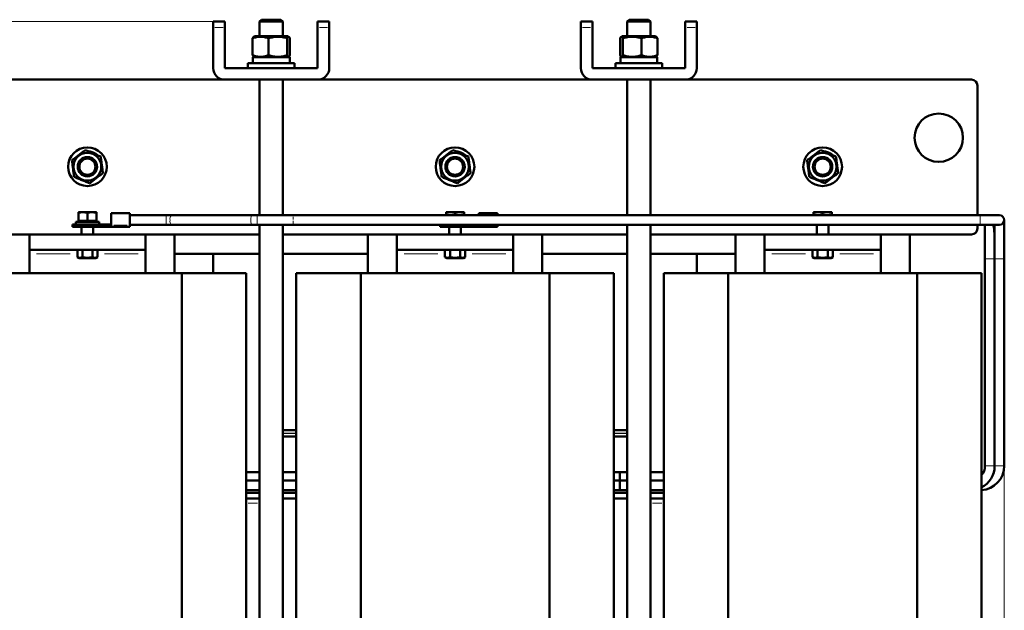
# Model space of a CAD drawing. Header units: millimetres. Extents: x 0 to 1188, y 0 to 1680.
# Tile 4 of 5: x 397 to 906, y 640 to 946. Entities that reach past the tile are written whole.
import ezdxf

# ---------------------------------------------------------------- set-up
doc = ezdxf.new("R2010")
doc.units = ezdxf.units.MM
doc.header["$LTSCALE"] = 4
doc.linetypes.add('SLD-Сплошная', pattern=[0])
doc.styles.add('SLDTEXTSTYLE0', font='TXT', dxfattribs={"width": 0.7})
doc.styles.add('SLDTEXTSTYLE1', font='TXT', dxfattribs={"width": 0.7, "bigfont": 'bigfont'})
doc.dimstyles.new('SLDDIMSTYLE0', dxfattribs={"dimtxt": 20, "dimasz": 20, "dimexe": 0, "dimexo": 0.0625, "dimgap": 5, "dimtad": 2, "dimdec": 1, "dimrnd": 1e-09, "dimzin": 12, "dimdsep": 46, "dimtxsty": 'SLDTEXTSTYLE0', "dimsah": 1, "dimcen": 0.09, "dimadec": 0, "dimazin": 3, "dimtfac": 1, "dimtdec": 3, "dimtofl": 0, "dimtmove": 0, "dimatfit": 3, "dimfxl": 0, "dimfrac": 2, "dimtolj": 1, "dimtzin": 12, "dimarcsym": 0})

# ---------------------------------------------------------------- blocks, each defined once
blk = doc.blocks.new('_D')
at = {"color": 7, "linetype": 'SLD-Сплошная', "lineweight": 0}
for p, q in [((351.64, 837.77), (351.64, 268.81)), ((905.53, 715.08), (905.53, 268.81)), ((351.64, 272.81), (905.53, 272.81))]:
    blk.add_line(p, q, dxfattribs=at)
at = {"color": 7, "linetype": 'SLD-Сплошная', "lineweight": 18}
for points in [[(351.64, 272.81), (371.64, 269.73), (371.64, 275.89)], [(905.53, 272.81), (885.53, 275.89), (885.53, 269.73)]]:
    blk.add_solid(points, dxfattribs=at)
at = {"color": 7, "linetype": 'SLD-Сплошная', "lineweight": 18, "insert": (620.76, 298.59), "char_height": 20, "attachment_point": 1, "style": 'SLDTEXTSTYLE1'}
blk.add_mtext('Ш', dxfattribs=at)
blk = doc.blocks.new('_D_1')
at = {"color": 7, "linetype": 'SLD-Сплошная', "lineweight": 0}
for p, q in [((496.6, 944.81), (273.55, 944.81)), ((277.55, 344.81), (277.55, 944.81)), ((496.6, 344.81), (273.55, 344.81))]:
    blk.add_line(p, q, dxfattribs=at)
at = {"color": 7, "linetype": 'SLD-Сплошная', "lineweight": 18}
for points in [[(277.55, 944.81), (274.47, 924.81), (280.63, 924.81)], [(277.55, 344.81), (280.63, 364.81), (274.47, 364.81)]]:
    blk.add_solid(points, dxfattribs=at)
at = {"color": 7, "linetype": 'SLD-Сплошная', "lineweight": 18, "insert": (251.77, 638.41), "char_height": 20, "attachment_point": 1, "rotation": 90, "style": 'SLDTEXTSTYLE1'}
blk.add_mtext('В', dxfattribs=at)

msp = doc.modelspace()

# ---------------------------------------------------------------- linework, layer by layer
at = {"color": 7, "linetype": 'SLD-Сплошная', "lineweight": 50}
for p, q in [((502.64, 944.81), (496.64, 944.81)), ((496.64, 944.81), (496.64, 941.81)), ((496.64, 920.81), (496.64, 941.81)), ((502.64, 944.81), (502.64, 941.81)), ((502.64, 941.81), (502.64, 920.81)), ((521.64, 945.81), (520.64, 944.81)), ((520.64, 944.81), (520.64, 937.21)), ((532.64, 944.81), (520.64, 944.81)), ((531.64, 945.81), (521.64, 945.81)), ((532.64, 944.81), (531.64, 945.81)), ((532.64, 937.21), (532.64, 944.81)), ((550.64, 944.81), (556.64, 944.81)), ((550.64, 941.81), (550.64, 944.81)), ((550.64, 920.81), (550.64, 941.81)), ((556.64, 944.81), (556.64, 941.81)), ((556.64, 941.81), (556.64, 920.81)), ((692.64, 944.81), (686.64, 944.81)), ((686.64, 941.81), (686.64, 944.81)), ((686.64, 920.81), (686.64, 941.81)), ((692.64, 944.81), (692.64, 941.81)), ((692.64, 941.81), (692.64, 920.81)), ((711.64, 945.81), (710.64, 944.81)), ((710.64, 944.81), (710.64, 937.21)), ((722.64, 944.81), (710.64, 944.81)), ((721.64, 945.81), (711.64, 945.81)), ((722.64, 944.81), (721.64, 945.81)), ((722.64, 937.21), (722.64, 944.81)), ((746.64, 944.81), (740.64, 944.81)), ((740.64, 941.81), (740.64, 944.81)), ((740.64, 920.81), (740.64, 941.81)), ((746.64, 944.81), (746.64, 941.81)), ((746.64, 941.81), (746.64, 920.81)), ((517.55, 936.94), (517.54, 936.93)), ((518.02, 937.21), (517.55, 936.94)), ((535.27, 937.21), (518.02, 937.21)), ((535.74, 936.94), (535.27, 937.21)), ((708.02, 937.21), (707.57, 936.95)), ((725.27, 937.21), (708.02, 937.21)), ((725.72, 936.95), (725.27, 937.21)), ((725.74, 936.94), (725.72, 936.95)), ((517.04, 927.43), (517.04, 936.19)), ((525.29, 927.43), (525.29, 936.19)), ((534.89, 927.43), (534.89, 936.19)), ((536.24, 927.43), (536.24, 936.19)), ((707.04, 936.19), (707.04, 927.43)), ((708.4, 936.19), (708.4, 927.43)), ((718, 936.19), (718, 927.43)), ((726.24, 927.43), (726.24, 936.19)), ((517.09, 926.41), (517.09, 923.31)), ((536.19, 926.41), (517.09, 926.41)), ((517.57, 926.67), (518.02, 926.41)), ((535.27, 926.41), (535.72, 926.67)), ((536.19, 923.31), (536.19, 926.41)), ((707.09, 926.41), (707.09, 923.31)), ((726.19, 926.41), (707.09, 926.41)), ((707.57, 926.67), (708.02, 926.41)), ((725.27, 926.41), (725.72, 926.67)), ((726.19, 923.31), (726.19, 926.41)), ((514.64, 923.31), (514.64, 920.81)), ((538.64, 923.31), (514.64, 923.31)), ((538.64, 920.81), (538.64, 923.31)), ((704.64, 923.31), (704.64, 920.81)), ((728.64, 923.31), (704.64, 923.31)), ((728.64, 920.81), (728.64, 923.31)), ((502.64, 920.81), (550.64, 920.81)), ((692.64, 920.81), (740.64, 920.81)), ((354.64, 914.81), (502.64, 914.81)), ((550.64, 914.81), (502.64, 914.81)), ((520.64, 914.81), (520.64, 844.71)), ((532.64, 844.71), (532.64, 914.81)), ((550.64, 914.81), (692.64, 914.81)), ((740.64, 914.81), (692.64, 914.81)), ((710.64, 914.81), (710.64, 844.71)), ((722.64, 844.71), (722.64, 914.81)), ((740.64, 914.81), (888.64, 914.81)), ((891.64, 911.81), (891.64, 844.71)), ((434.52, 876.74), (434.69, 877.16)), ((436.02, 876.46), (436.69, 875.96)), ((624.52, 876.74), (624.69, 877.16)), ((626.02, 876.46), (626.69, 875.96)), ((814.52, 876.74), (814.69, 877.16)), ((816.02, 876.46), (816.69, 875.96)), ((429.31, 846.26), (426.98, 846.26)), ((426.98, 846), (426.98, 841.88)), ((433.98, 846.26), (429.31, 846.26)), ((431.64, 846), (431.64, 841.88)), ((436.31, 846.26), (433.98, 846.26)), ((436.31, 841.88), (436.31, 846)), ((453.63, 845.75), (443.92, 845.75)), ((619.31, 846.26), (616.98, 846.26)), ((616.98, 846), (616.98, 844.71)), ((623.98, 846.26), (619.31, 846.26)), ((621.64, 846), (621.64, 844.71)), ((626.31, 846.26), (623.98, 846.26)), ((626.31, 844.71), (626.31, 846)), ((643.63, 845.75), (633.92, 845.75)), ((809.31, 846.26), (806.98, 846.26)), ((806.98, 846), (806.98, 844.71)), ((813.98, 846.26), (809.31, 846.26)), ((811.64, 846), (811.64, 844.71)), ((816.31, 846.26), (813.98, 846.26)), ((816.31, 844.71), (816.31, 846)), ((424.01, 839.99), (424.01, 838.81)), ((425.64, 841.28), (425.64, 840.03)), ((431.64, 841.28), (425.64, 841.28)), ((426.98, 841.88), (429.31, 841.88)), ((428.64, 840.03), (428.64, 839.99)), ((429.31, 841.88), (431.64, 841.88)), ((431.64, 841.88), (433.98, 841.88)), ((437.64, 841.28), (431.64, 841.28)), ((433.98, 841.88), (436.31, 841.88)), ((434.64, 839.99), (434.64, 840.03)), ((435.33, 838.81), (435.33, 839.99)), ((435.77, 841.28), (436.31, 841.88)), ((437.64, 840.03), (437.64, 841.28)), ((472.41, 844.71), (453.63, 844.71)), ((453.63, 839.71), (472.41, 839.71)), ((475.02, 844.71), (472.41, 844.71)), ((472.41, 839.71), (475.02, 839.71)), ((516.76, 844.71), (475.02, 844.71)), ((475.02, 839.71), (516.76, 839.71)), ((519.38, 844.71), (516.76, 844.71)), ((516.76, 839.71), (519.38, 839.71)), ((538.05, 844.71), (519.38, 844.71)), ((519.38, 839.71), (538.05, 839.71)), ((520.64, 839.71), (520.64, 390.81)), ((532.64, 390.81), (532.64, 839.71)), ((893.03, 844.71), (538.05, 844.71)), ((538.05, 839.71), (893.03, 839.71)), ((614.01, 839.71), (614.01, 838.81)), ((625.33, 838.81), (625.33, 839.71)), ((710.64, 839.71), (710.64, 390.81)), ((722.64, 390.81), (722.64, 839.71)), ((808.64, 839.71), (808.64, 834.81)), ((814.64, 834.81), (814.64, 839.71)), ((891.64, 839.71), (891.64, 837.81)), ((903.03, 844.71), (893.03, 844.71)), ((893.03, 839.71), (903.03, 839.71)), ((895.53, 839.71), (895.53, 822.21)), ((900.52, 839.71), (900.52, 822.39)), ((905.53, 822.21), (905.53, 842.21)), ((401.64, 834.81), (354.64, 834.81)), ((401.64, 834.81), (401.64, 826.81)), ((401.64, 834.81), (461.64, 834.81)), ((428.64, 838.81), (428.64, 834.81)), ((434.64, 834.81), (434.64, 838.81)), ((443.92, 838.81), (445.31, 838.81)), ((445.31, 838.81), (453.63, 838.81)), ((461.64, 826.81), (461.64, 834.81)), ((520.64, 834.81), (461.64, 834.81)), ((476.64, 834.81), (476.64, 814.81)), ((591.64, 834.81), (532.64, 834.81)), ((576.64, 814.81), (576.64, 834.81)), ((591.64, 834.81), (651.64, 834.81)), ((591.64, 834.81), (591.64, 826.81)), ((618.64, 838.81), (618.64, 834.81)), ((624.64, 834.81), (624.64, 838.81)), ((633.92, 838.81), (635.31, 838.81)), ((635.31, 838.81), (643.63, 838.81)), ((651.64, 826.81), (651.64, 834.81)), ((710.64, 834.81), (651.64, 834.81)), ((666.64, 834.81), (666.64, 814.81)), ((781.64, 834.81), (722.64, 834.81)), ((766.64, 814.81), (766.64, 834.81)), ((781.64, 834.81), (841.64, 834.81)), ((781.64, 834.81), (781.64, 826.81)), ((841.64, 826.81), (841.64, 834.81)), ((888.64, 834.81), (841.64, 834.81)), ((856.64, 834.81), (856.64, 814.81)), ((401.64, 826.81), (461.64, 826.81)), ((401.64, 826.81), (401.64, 824.81)), ((401.64, 824.81), (401.64, 814.81)), ((426.45, 823.12), (426.45, 826.81)), ((429.05, 826.81), (429.05, 823.12)), ((434.24, 823.12), (434.24, 826.81)), ((436.84, 823.12), (436.84, 826.81)), ((461.64, 826.81), (461.64, 824.81)), ((461.64, 824.81), (461.64, 814.81)), ((520.64, 824.81), (476.64, 824.81)), ((496.64, 814.81), (496.64, 824.81)), ((576.64, 824.81), (532.64, 824.81)), ((591.64, 826.81), (651.64, 826.81)), ((591.64, 826.81), (591.64, 824.81)), ((591.64, 824.81), (591.64, 814.81)), ((616.45, 823.12), (616.45, 826.81)), ((619.05, 823.12), (619.05, 826.81)), ((624.24, 823.12), (624.24, 826.81)), ((626.84, 826.81), (626.84, 823.12)), ((651.64, 826.81), (651.64, 824.81)), ((651.64, 824.81), (651.64, 814.81)), ((710.64, 824.81), (666.64, 824.81)), ((766.64, 824.81), (722.64, 824.81)), ((746.65, 824.81), (746.65, 814.81)), ((781.64, 826.81), (841.64, 826.81)), ((781.64, 826.81), (781.64, 824.81)), ((781.64, 824.81), (781.64, 814.81)), ((806.45, 823.12), (806.45, 826.81)), ((809.05, 826.81), (809.05, 823.12)), ((814.24, 823.12), (814.24, 826.81)), ((816.84, 823.12), (816.84, 826.81)), ((841.64, 826.81), (841.64, 824.81)), ((841.64, 824.81), (841.64, 814.81)), ((426.45, 823.12), (427.33, 822.61)), ((435.96, 822.61), (427.33, 822.61)), ((435.96, 822.61), (436.84, 823.12)), ((616.45, 823.12), (617.33, 822.61)), ((625.96, 822.61), (617.33, 822.61)), ((625.96, 822.61), (626.84, 823.12)), ((806.45, 823.12), (807.33, 822.61)), ((815.96, 822.61), (807.33, 822.61)), ((815.96, 822.61), (816.84, 823.12)), ((895.53, 822.21), (895.53, 715.12)), ((900.52, 822.21), (900.52, 719.45)), ((905.53, 715.12), (905.53, 822.21)), ((382.87, 814.81), (480.42, 814.81)), ((480.42, 814.81), (480.42, 484.81)), ((480.42, 814.81), (513.74, 814.81)), ((513.74, 484.81), (513.74, 814.81)), ((539.55, 814.81), (539.55, 484.81)), ((539.55, 814.81), (572.87, 814.81)), ((572.87, 484.81), (572.87, 814.81)), ((572.87, 814.81), (670.42, 814.81)), ((670.42, 814.81), (670.42, 484.81)), ((670.42, 814.81), (703.74, 814.81)), ((703.74, 484.81), (703.74, 814.81)), ((729.55, 814.81), (729.55, 484.81)), ((729.55, 814.81), (762.87, 814.81)), ((762.87, 484.81), (762.87, 814.81)), ((762.87, 814.81), (860.42, 814.81)), ((860.42, 814.81), (860.42, 484.81)), ((860.42, 814.81), (893.74, 814.81)), ((893.74, 484.81), (893.74, 814.81)), ((532.64, 733.69), (539.64, 733.69)), ((703.64, 733.69), (710.64, 733.69)), ((539.64, 730.33), (532.64, 730.33)), ((532.64, 730.31), (539.64, 730.31)), ((710.64, 730.33), (703.64, 730.33)), ((703.64, 730.31), (710.64, 730.31)), ((900.52, 719.45), (900.52, 715.12)), ((520.64, 711.95), (513.74, 711.95)), ((520.64, 707.66), (513.74, 707.66)), ((539.55, 711.95), (532.64, 711.95)), ((539.55, 707.65), (532.64, 707.65)), ((710.64, 711.95), (703.74, 711.95)), ((706.82, 711.95), (703.74, 711.95)), ((706.82, 711.95), (703.74, 711.95)), ((710.64, 707.67), (703.74, 707.68)), ((706.82, 707.68), (706.82, 711.95)), ((706.82, 702.62), (706.82, 707.62)), ((729.55, 711.95), (722.64, 711.95)), ((729.55, 707.67), (722.64, 707.67)), ((513.74, 702.66), (520.64, 702.66)), ((513.74, 702.62), (520.64, 702.62)), ((532.64, 702.65), (539.55, 702.65)), ((532.64, 702.62), (539.55, 702.62)), ((703.74, 702.62), (710.64, 702.62)), ((703.74, 702.62), (706.82, 702.62)), ((703.74, 702.62), (706.82, 702.62)), ((703.74, 702.62), (706.82, 702.62)), ((703.74, 702.62), (706.82, 702.62)), ((706.82, 702.68), (710.64, 702.67)), ((722.64, 702.67), (729.55, 702.67)), ((722.64, 702.62), (729.55, 702.62)), ((513.74, 701.31), (520.64, 701.31)), ((520.64, 698.31), (513.74, 698.31)), ((532.64, 701.31), (539.55, 701.31)), ((539.55, 698.31), (532.64, 698.31)), ((703.74, 701.31), (710.64, 701.31)), ((710.64, 698.31), (703.74, 698.31)), ((722.64, 701.31), (729.55, 701.31)), ((729.55, 698.31), (722.64, 698.31))]:
    msp.add_line(p, q, dxfattribs=at)
at = {"color": 8, "linetype": 'SLD-Сплошная', "lineweight": 18}
for p, q in [((497.54, 941.81), (501.74, 941.81)), ((551.54, 941.81), (555.74, 941.81)), ((687.54, 941.81), (691.74, 941.81)), ((741.54, 941.81), (745.74, 941.81)), ((519.38, 844.71), (519.38, 839.71)), ((452.18, 839.6), (445.38, 839.6)), ((642.18, 839.6), (635.38, 839.6)), ((422.73, 824.81), (405.36, 824.81)), ((457.92, 824.81), (440.56, 824.81)), ((612.73, 824.81), (595.36, 824.81)), ((647.92, 824.81), (630.56, 824.81)), ((802.73, 824.81), (785.36, 824.81)), ((837.92, 824.81), (820.56, 824.81)), ((895.82, 822.21), (899.79, 822.21)), ((900.52, 822.21), (903.03, 822.21)), ((903.03, 822.21), (905.53, 822.21)), ((539.64, 732.11), (532.64, 732.11)), ((539.64, 731.89), (532.64, 731.89)), ((710.64, 732.11), (703.64, 732.11)), ((710.64, 731.89), (703.64, 731.89)), ((895.83, 715.12), (899.94, 715.12)), ((900.52, 715.12), (905.53, 715.12)), ((519.61, 695.81), (514.77, 695.81)), ((728.51, 695.81), (723.68, 695.81))]:
    msp.add_line(p, q, dxfattribs=at)
at = {"color": 7, "linetype": 'SLD-Сплошная', "lineweight": 50, "flags": 128}
for points in [[(432.56, 877.71), (433.09, 877.63), (434.69, 877.16)], [(622.56, 877.71), (623.09, 877.63), (624.69, 877.16)], [(812.56, 877.71), (813.09, 877.63), (814.69, 877.16)]]:
    msp.add_lwpolyline(points, dxfattribs=at)
at = {"color": 8, "linetype": 'SLD-Сплошная', "lineweight": 18, "flags": 128}
for points in [[(472.41, 844.71), (472.41, 844.52), (472.41, 843.98), (472.41, 843.17), (472.41, 842.21), (472.41, 841.25), (472.41, 840.44), (472.41, 839.9), (472.41, 839.71)], [(516.76, 844.71), (516.51, 844.52), (516.3, 843.98), (516.16, 843.17), (516.11, 842.21), (516.16, 841.25), (516.3, 840.44), (516.51, 839.9), (516.76, 839.71), (516.76, 839.71)], [(893.03, 842.21), (893.03, 843.17), (893.03, 843.98), (893.03, 844.52), (893.03, 844.71)], [(893.03, 839.71), (893.03, 839.9), (893.03, 840.44), (893.03, 841.25), (893.03, 842.21)]]:
    msp.add_lwpolyline(points, dxfattribs=at)
at = {"color": 7, "linetype": 'SLD-Сплошная', "lineweight": 50}
for centre, radius in [((871.64, 884.81), 12.5), ((431.64, 869.81), 10), ((431.64, 869.81), 7.19), ((621.64, 869.81), 10), ((621.64, 869.81), 7.19), ((811.64, 869.81), 10), ((811.64, 869.81), 7.19), ((431.64, 869.81), 5), ((431.64, 869.81), 4.17), ((621.64, 869.81), 5), ((621.64, 869.81), 4.17), ((811.64, 869.81), 5), ((811.64, 869.81), 4.17)]:
    msp.add_circle(centre, radius, dxfattribs=at)
for centre, radius, start, end in [((502.64, 920.81), 6, 180, 270), ((550.64, 920.81), 6, 270, 0), ((692.64, 920.81), 6, 180, 270), ((740.64, 920.81), 6, 270, 0), ((888.64, 911.81), 3, 0, 90), ((431.64, 869.81), 7.96, 56.6755, 67.4773), ((621.64, 869.81), 7.96, 56.6755, 67.4773), ((811.64, 869.81), 7.96, 56.6755, 67.4773), ((903.03, 842.21), 2.5, 270, 90), ((888.64, 837.81), 3, 270, 0), ((888.03, 715.12), 7.5, 318.5095, 360), ((888.03, 715.12), 12.5, 296.7077, 0), ((893.03, 715.12), 12.5, 272.8338, 0)]:
    msp.add_arc(centre, radius, start, end, dxfattribs=at)
at = {"color": 8, "linetype": 'SLD-Сплошная', "lineweight": 18}
for centre, start, end in [((477.25, 842.79), 139.2759, 191.4259), ((477.25, 841.63), 168.5741, 220.7241)]:
    msp.add_arc(centre, 2.94, start, end, dxfattribs=at)
at = {"color": 7, "linetype": 'SLD-Сплошная', "lineweight": 50}
for points, knots in [([(517.04, 936.19), (517.72, 936.43), (518.39, 936.64), (519.77, 936.92), (520.46, 936.99), (521.51, 936.99), (521.86, 936.97), (522.56, 936.9), (522.9, 936.85), (523.94, 936.64), (524.62, 936.43), (525.29, 936.19)], [0, 0, 0, 0, 0.25, 0.25, 0.5, 0.5, 0.625, 0.625, 0.75, 0.75, 1, 1, 1, 1]), ([(517.57, 936.91), (517.5, 936.87), (517.32, 936.77), (517.15, 936.41), (517.04, 936.19)], [0, 0, 0, 0, 0.394844, 1, 1, 1, 1]), ([(525.29, 936.19), (526.07, 936.43), (526.87, 936.64), (528.47, 936.92), (529.27, 936.99), (530.49, 936.99), (530.89, 936.97), (531.7, 936.9), (532.11, 936.85), (533.31, 936.64), (534.11, 936.43), (534.89, 936.19)], [0, 0, 0, 0, 0.25, 0.25, 0.5, 0.5, 0.625, 0.625, 0.75, 0.75, 1, 1, 1, 1]), ([(534.89, 936.19), (535, 936.43), (535.11, 936.64), (535.34, 936.92), (535.45, 936.99), (535.62, 936.99), (535.68, 936.97), (535.79, 936.9), (535.85, 936.85), (536.02, 936.64), (536.13, 936.43), (536.24, 936.19)], [0, 0, 0, 0, 0.25, 0.25, 0.5, 0.5, 0.625, 0.625, 0.75, 0.75, 1, 1, 1, 1]), ([(707.04, 936.19), (707.15, 936.43), (707.27, 936.64), (707.49, 936.92), (707.61, 936.99), (707.83, 936.99), (707.95, 936.92), (708.17, 936.64), (708.29, 936.43), (708.4, 936.19)], [0, 0, 0, 0, 0.25, 0.25, 0.5, 0.5, 0.75, 0.75, 1, 1, 1, 1]), ([(708.4, 936.19), (709.18, 936.43), (709.97, 936.64), (711.56, 936.92), (712.37, 936.99), (713.59, 936.99), (714, 936.97), (714.82, 936.9), (715.22, 936.85), (716.42, 936.64), (717.21, 936.43), (718, 936.19)], [0, 0, 0, 0, 0.25, 0.25, 0.5, 0.5, 0.625, 0.625, 0.75, 0.75, 1, 1, 1, 1]), ([(718, 936.19), (718.67, 936.43), (719.35, 936.64), (720.72, 936.92), (721.41, 936.99), (722.46, 936.99), (722.81, 936.97), (723.51, 936.9), (723.86, 936.85), (724.89, 936.64), (725.57, 936.43), (726.24, 936.19)], [0, 0, 0, 0, 0.25, 0.25, 0.5, 0.5, 0.625, 0.625, 0.75, 0.75, 1, 1, 1, 1]), ([(525.29, 927.43), (524.62, 927.18), (523.94, 926.98), (522.57, 926.7), (521.88, 926.63), (520.82, 926.63), (520.47, 926.64), (519.78, 926.72), (519.43, 926.77), (518.4, 926.98), (517.72, 927.18), (517.04, 927.43)], [0, 0, 0, 0, 0.25, 0.25, 0.5, 0.5, 0.625, 0.625, 0.75, 0.75, 1, 1, 1, 1]), ([(534.89, 927.43), (534.11, 927.18), (533.32, 926.98), (531.72, 926.7), (530.92, 926.63), (529.69, 926.63), (529.28, 926.64), (528.47, 926.72), (528.07, 926.77), (526.87, 926.98), (526.08, 927.18), (525.29, 927.43)], [0, 0, 0, 0, 0.25, 0.25, 0.5, 0.5, 0.625, 0.625, 0.75, 0.75, 1, 1, 1, 1]), ([(536.24, 927.43), (536.13, 927.18), (536.02, 926.98), (535.8, 926.7), (535.68, 926.63), (535.45, 926.63), (535.34, 926.7), (535.11, 926.98), (535, 927.18), (534.89, 927.43)], [0, 0, 0, 0, 0.25, 0.25, 0.5, 0.5, 0.75, 0.75, 1, 1, 1, 1]), ([(708.4, 927.43), (708.29, 927.18), (708.17, 926.98), (707.95, 926.7), (707.84, 926.63), (707.66, 926.63), (707.61, 926.64), (707.49, 926.72), (707.44, 926.77), (707.27, 926.98), (707.15, 927.18), (707.04, 927.43)], [0, 0, 0, 0, 0.25, 0.25, 0.5, 0.5, 0.625, 0.625, 0.75, 0.75, 1, 1, 1, 1]), ([(718, 927.43), (717.21, 927.18), (716.42, 926.98), (714.83, 926.7), (714.02, 926.63), (712.8, 926.63), (712.39, 926.64), (711.58, 926.72), (711.17, 926.77), (709.97, 926.98), (709.18, 927.18), (708.4, 927.43)], [0, 0, 0, 0, 0.25, 0.25, 0.5, 0.5, 0.625, 0.625, 0.75, 0.75, 1, 1, 1, 1]), ([(726.24, 927.43), (725.57, 927.18), (724.89, 926.98), (723.52, 926.7), (722.83, 926.63), (721.78, 926.63), (721.42, 926.64), (720.73, 926.72), (720.38, 926.77), (719.35, 926.98), (718.67, 927.18), (718, 927.43)], [0, 0, 0, 0, 0.25, 0.25, 0.5, 0.5, 0.625, 0.625, 0.75, 0.75, 1, 1, 1, 1]), ([(430.52, 878.4), (429.95, 877.97), (429.39, 877.53), (428.25, 876.66), (427.67, 876.21), (426.79, 875.54), (426.5, 875.32), (425.92, 874.87), (425.63, 874.65), (424.77, 873.99), (424.21, 873.56), (423.64, 873.13)], [0, 0, 0, 0, 0.25, 0.25, 0.5, 0.5, 0.625, 0.625, 0.75, 0.75, 1, 1, 1, 1]), ([(438.52, 875.08), (437.86, 875.35), (437.21, 875.62), (435.88, 876.17), (435.21, 876.45), (434.19, 876.87), (433.85, 877.01), (433.17, 877.29), (432.84, 877.43), (431.83, 877.85), (431.17, 878.12), (430.52, 878.4)], [0, 0, 0, 0, 0.25, 0.25, 0.5, 0.5, 0.625, 0.625, 0.75, 0.75, 1, 1, 1, 1]), ([(620.52, 878.4), (619.95, 877.97), (619.39, 877.53), (618.25, 876.66), (617.67, 876.21), (616.79, 875.54), (616.5, 875.32), (615.92, 874.87), (615.63, 874.65), (614.77, 873.99), (614.21, 873.56), (613.64, 873.13)], [0, 0, 0, 0, 0.25, 0.25, 0.5, 0.5, 0.625, 0.625, 0.75, 0.75, 1, 1, 1, 1]), ([(628.52, 875.08), (627.86, 875.35), (627.21, 875.62), (625.88, 876.17), (625.21, 876.45), (624.19, 876.87), (623.85, 877.01), (623.17, 877.29), (622.84, 877.43), (621.83, 877.85), (621.17, 878.12), (620.52, 878.4)], [0, 0, 0, 0, 0.25, 0.25, 0.5, 0.5, 0.625, 0.625, 0.75, 0.75, 1, 1, 1, 1]), ([(810.52, 878.4), (809.95, 877.97), (809.39, 877.53), (808.25, 876.66), (807.67, 876.21), (806.79, 875.54), (806.5, 875.32), (805.92, 874.87), (805.63, 874.65), (804.77, 873.99), (804.21, 873.56), (803.64, 873.13)], [0, 0, 0, 0, 0.25, 0.25, 0.5, 0.5, 0.625, 0.625, 0.75, 0.75, 1, 1, 1, 1]), ([(818.52, 875.08), (817.86, 875.35), (817.2, 875.62), (815.88, 876.17), (815.2, 876.45), (814.18, 876.87), (813.84, 877.02), (813.17, 877.3), (812.83, 877.44), (811.83, 877.85), (811.17, 878.12), (810.52, 878.4)], [0, 0, 0, 0, 0.25, 0.25, 0.5, 0.5, 0.625, 0.625, 0.75, 0.75, 1, 1, 1, 1]), ([(423.64, 873.13), (423.74, 872.43), (423.83, 871.72), (424.02, 870.29), (424.11, 869.57), (424.25, 868.48), (424.3, 868.11), (424.4, 867.38), (424.44, 867.02), (424.59, 865.95), (424.68, 865.24), (424.77, 864.54)], [0, 0, 0, 0, 0.25, 0.25, 0.5, 0.5, 0.625, 0.625, 0.75, 0.75, 1, 1, 1, 1]), ([(439.64, 866.49), (439.55, 867.19), (439.46, 867.9), (439.27, 869.33), (439.18, 870.05), (439.03, 871.14), (438.98, 871.51), (438.89, 872.23), (438.84, 872.59), (438.7, 873.67), (438.61, 874.38), (438.52, 875.08)], [0, 0, 0, 0, 0.25, 0.25, 0.5, 0.5, 0.625, 0.625, 0.75, 0.75, 1, 1, 1, 1]), ([(613.64, 873.13), (613.74, 872.43), (613.83, 871.72), (614.02, 870.29), (614.11, 869.57), (614.25, 868.48), (614.3, 868.11), (614.4, 867.38), (614.44, 867.02), (614.59, 865.95), (614.68, 865.24), (614.77, 864.54)], [0, 0, 0, 0, 0.25, 0.25, 0.5, 0.5, 0.625, 0.625, 0.75, 0.75, 1, 1, 1, 1]), ([(629.64, 866.49), (629.55, 867.19), (629.46, 867.9), (629.27, 869.33), (629.18, 870.05), (629.03, 871.14), (628.98, 871.51), (628.89, 872.23), (628.84, 872.59), (628.7, 873.67), (628.61, 874.38), (628.52, 875.08)], [0, 0, 0, 0, 0.25, 0.25, 0.5, 0.5, 0.625, 0.625, 0.75, 0.75, 1, 1, 1, 1]), ([(803.64, 873.13), (803.74, 872.43), (803.83, 871.72), (804.02, 870.28), (804.11, 869.55), (804.3, 868.1), (804.4, 867.38), (804.58, 865.95), (804.68, 865.24), (804.77, 864.54)], [0, 0, 0, 0, 0.25, 0.25, 0.5, 0.5, 0.75, 0.75, 1, 1, 1, 1]), ([(819.64, 866.49), (819.55, 867.19), (819.46, 867.9), (819.27, 869.33), (819.17, 870.07), (818.98, 871.52), (818.89, 872.23), (818.7, 873.67), (818.61, 874.38), (818.52, 875.08)], [0, 0, 0, 0, 0.25, 0.25, 0.5, 0.5, 0.75, 0.75, 1, 1, 1, 1]), ([(432.77, 861.22), (433.33, 861.65), (433.9, 862.09), (435.04, 862.96), (435.62, 863.4), (436.49, 864.08), (436.79, 864.3), (437.37, 864.75), (437.65, 864.97), (438.51, 865.63), (439.08, 866.06), (439.64, 866.49)], [0, 0, 0, 0, 0.25, 0.25, 0.5, 0.5, 0.625, 0.625, 0.75, 0.75, 1, 1, 1, 1]), ([(622.77, 861.22), (623.33, 861.65), (623.9, 862.09), (625.04, 862.96), (625.62, 863.4), (626.49, 864.08), (626.79, 864.3), (627.37, 864.75), (627.65, 864.97), (628.51, 865.63), (629.08, 866.06), (629.64, 866.49)], [0, 0, 0, 0, 0.25, 0.25, 0.5, 0.5, 0.625, 0.625, 0.75, 0.75, 1, 1, 1, 1]), ([(812.77, 861.22), (813.33, 861.65), (813.9, 862.09), (815.04, 862.96), (815.62, 863.4), (816.49, 864.08), (816.79, 864.3), (817.37, 864.75), (817.65, 864.97), (818.51, 865.63), (819.08, 866.06), (819.64, 866.49)], [0, 0, 0, 0, 0.25, 0.25, 0.5, 0.5, 0.625, 0.625, 0.75, 0.75, 1, 1, 1, 1]), ([(424.77, 864.54), (425.42, 864.27), (426.08, 864), (427.41, 863.45), (428.08, 863.17), (429.09, 862.75), (429.44, 862.61), (430.11, 862.32), (430.45, 862.19), (431.45, 861.77), (432.12, 861.49), (432.77, 861.22)], [0, 0, 0, 0, 0.25, 0.25, 0.5, 0.5, 0.625, 0.625, 0.75, 0.75, 1, 1, 1, 1]), ([(614.77, 864.54), (615.42, 864.27), (616.08, 864), (617.41, 863.45), (618.08, 863.17), (619.09, 862.75), (619.44, 862.61), (620.11, 862.32), (620.45, 862.19), (621.45, 861.77), (622.12, 861.49), (622.77, 861.22)], [0, 0, 0, 0, 0.25, 0.25, 0.5, 0.5, 0.625, 0.625, 0.75, 0.75, 1, 1, 1, 1]), ([(804.77, 864.54), (805.42, 864.27), (806.08, 864), (807.41, 863.44), (808.08, 863.17), (809.1, 862.74), (809.44, 862.6), (810.12, 862.32), (810.46, 862.18), (811.46, 861.77), (812.12, 861.49), (812.77, 861.22)], [0, 0, 0, 0, 0.25, 0.25, 0.5, 0.5, 0.625, 0.625, 0.75, 0.75, 1, 1, 1, 1]), ([(443.92, 841.5), (443.92, 841.98), (443.92, 842.46), (443.92, 843.36), (443.92, 843.79), (443.92, 844.55), (443.92, 844.88), (443.92, 845.42), (443.92, 845.62), (443.92, 845.75)], [0, 0, 0, 0, 0.25, 0.25, 0.5, 0.5, 0.75, 0.75, 1, 1, 1, 1]), ([(453.63, 845.75), (453.63, 845.73), (453.63, 845.69), (453.63, 845.62), (453.63, 845.55), (453.63, 845.46), (453.63, 845.37), (453.63, 845.26), (453.63, 845.06), (453.63, 844.71), (453.63, 844.17), (453.63, 843.57), (453.63, 843.03), (453.63, 842.57), (453.63, 842.22), (453.63, 841.86), (453.63, 841.62), (453.63, 841.5)], [0, 0, 0, 0, 0.035779, 0.071367, 0.106838, 0.14227, 0.177739, 0.213322, 0.249095, 0.375492, 0.502031, 0.625493, 0.749019, 0.811945, 0.87447, 0.937015, 1, 1, 1, 1]), ([(633.92, 845.75), (633.92, 845.59), (633.92, 845.37), (633.92, 844.86), (633.92, 844.71)], [0, 0, 0, 0, 0.690717, 1, 1, 1, 1]), ([(643.63, 845.75), (643.63, 845.59), (643.63, 845.37), (643.63, 844.86), (643.63, 844.71)], [0, 0, 0, 0, 0.690717, 1, 1, 1, 1]), ([(424.01, 839.99), (424.01, 839.99), (424.21, 839.99), (424.98, 839.99), (425.54, 839.99), (426.96, 839.99), (427.8, 839.99), (429.65, 839.99), (430.65, 839.99), (431.64, 839.99)], [0, 0, 0, 0, 0.25, 0.25, 0.5, 0.5, 0.75, 0.75, 1, 1, 1, 1]), ([(431.64, 839.99), (432.29, 839.99), (432.93, 839.99), (434.17, 839.99), (434.77, 839.99), (435.33, 839.99)], [0, 0, 0, 0, 0.5, 0.5, 1, 1, 1, 1]), ([(435.33, 839.99), (435.46, 839.99), (435.72, 839.99), (436.12, 839.99), (436.53, 839.99), (436.94, 839.99), (437.35, 839.99), (437.76, 839.99), (438.19, 839.99), (438.61, 839.99), (439.04, 839.99), (439.62, 839.99), (440.34, 839.99), (441.23, 839.99), (442.12, 839.99), (443.02, 839.99), (443.62, 839.99), (443.92, 839.99)], [0, 0, 0, 0, 0.050138, 0.100181, 0.150152, 0.200076, 0.249977, 0.299882, 0.349813, 0.399796, 0.449855, 0.500015, 0.60019, 0.700079, 0.799878, 0.899787, 1, 1, 1, 1]), ([(453.63, 841.5), (453.63, 841.44), (453.63, 841.3), (453.63, 841.11), (453.63, 840.91), (453.63, 840.71), (453.63, 840.48), (453.63, 840.2), (453.63, 839.9), (453.63, 839.7), (453.63, 839.6)], [0, 0, 0, 0, 0.101331, 0.202381, 0.303357, 0.404464, 0.505908, 0.67067, 0.83507, 1, 1, 1, 1]), ([(899.43, 839.96), (899.56, 839.9), (899.7, 839.74), (899.87, 839.36), (899.93, 839.2), (900.03, 838.85), (900.07, 838.65), (900.2, 837.98), (900.27, 837.44), (900.34, 836.48), (900.37, 836.14), (900.41, 835.41), (900.42, 835.02), (900.47, 833.81), (900.48, 832.93), (900.5, 831.49), (900.51, 831), (900.51, 829.99), (900.52, 829.47), (900.52, 828.42), (900.52, 827.88), (900.52, 826.78), (900.52, 826.21), (900.52, 824.51), (900.52, 823.37), (900.52, 822.21)], [0, 0, 0, 0, 0.125, 0.125, 0.1875, 0.1875, 0.25, 0.25, 0.375, 0.375, 0.4375, 0.4375, 0.5, 0.5, 0.625, 0.625, 0.6875, 0.6875, 0.75, 0.75, 0.8125, 0.8125, 0.875, 0.875, 1, 1, 1, 1]), ([(431.64, 838.81), (430.65, 838.81), (429.65, 838.81), (427.8, 838.81), (426.96, 838.81), (425.54, 838.81), (424.98, 838.81), (424.21, 838.81), (424.01, 838.81), (424.01, 838.81)], [0, 0, 0, 0, 0.25, 0.25, 0.5, 0.5, 0.75, 0.75, 1, 1, 1, 1]), ([(435.33, 838.81), (434.77, 838.81), (434.17, 838.81), (432.93, 838.81), (432.29, 838.81), (431.64, 838.81)], [0, 0, 0, 0, 0.5, 0.5, 1, 1, 1, 1]), ([(443.92, 838.81), (442.41, 838.81), (440.92, 838.81), (438.03, 838.81), (436.64, 838.81), (435.33, 838.81)], [0, 0, 0, 0, 0.5, 0.5, 1, 1, 1, 1]), ([(443.92, 838.81), (443.92, 838.83), (443.92, 838.91), (443.92, 839.18), (443.92, 839.38), (443.92, 839.6)], [0, 0, 0, 0, 0.5, 0.5, 1, 1, 1, 1]), ([(453.63, 839.6), (453.63, 839.57), (453.63, 839.52), (453.63, 839.44), (453.63, 839.36), (453.63, 839.26), (453.63, 839.14), (453.63, 839.02), (453.63, 838.93), (453.63, 838.86), (453.63, 838.82), (453.63, 838.82), (453.63, 838.81)], [0, 0, 0, 0, 0.06129, 0.12237, 0.183532, 0.245068, 0.372239, 0.500069, 0.627231, 0.755071, 0.877362, 1, 1, 1, 1]), ([(621.64, 838.81), (620.65, 838.81), (619.65, 838.81), (617.8, 838.81), (616.96, 838.81), (615.54, 838.81), (614.98, 838.81), (614.21, 838.81), (614.01, 838.81), (614.01, 838.81)], [0, 0, 0, 0, 0.25, 0.25, 0.5, 0.5, 0.75, 0.75, 1, 1, 1, 1]), ([(625.33, 838.81), (624.77, 838.81), (624.17, 838.81), (622.93, 838.81), (622.29, 838.81), (621.64, 838.81)], [0, 0, 0, 0, 0.5, 0.5, 1, 1, 1, 1]), ([(633.92, 838.81), (632.41, 838.81), (630.92, 838.81), (628.03, 838.81), (626.64, 838.81), (625.33, 838.81)], [0, 0, 0, 0, 0.5, 0.5, 1, 1, 1, 1]), ([(633.92, 838.81), (633.92, 838.83), (633.92, 838.91), (633.92, 839.18), (633.92, 839.38), (633.92, 839.6)], [0, 0, 0, 0, 0.5, 0.5, 1, 1, 1, 1]), ([(643.63, 839.6), (643.63, 839.57), (643.63, 839.52), (643.63, 839.44), (643.63, 839.36), (643.63, 839.26), (643.63, 839.14), (643.63, 839.02), (643.63, 838.93), (643.63, 838.86), (643.63, 838.82), (643.63, 838.82), (643.63, 838.81)], [0, 0, 0, 0, 0.06129, 0.12237, 0.183532, 0.245068, 0.372239, 0.500069, 0.627231, 0.755071, 0.877362, 1, 1, 1, 1]), ([(429.05, 823.12), (428.62, 822.87), (428.19, 822.71), (427.53, 822.71), (427.31, 822.75), (426.87, 822.89), (426.66, 822.99), (426.45, 823.12)], [0, 0, 0, 0, 0.5, 0.5, 0.75, 0.75, 1, 1, 1, 1]), ([(436.84, 823.12), (436.42, 822.87), (435.99, 822.71), (435.32, 822.71), (435.1, 822.75), (434.67, 822.89), (434.45, 822.99), (434.24, 823.12)], [0, 0, 0, 0, 0.5, 0.5, 0.75, 0.75, 1, 1, 1, 1]), ([(619.05, 823.12), (618.62, 822.87), (618.19, 822.71), (617.53, 822.71), (617.31, 822.75), (616.87, 822.89), (616.66, 822.99), (616.45, 823.12)], [0, 0, 0, 0, 0.5, 0.5, 0.75, 0.75, 1, 1, 1, 1]), ([(624.24, 823.12), (623.39, 822.87), (622.53, 822.71), (621.21, 822.71), (620.77, 822.75), (619.9, 822.89), (619.47, 822.99), (619.05, 823.12)], [0, 0, 0, 0, 0.5, 0.5, 0.75, 0.75, 1, 1, 1, 1]), ([(626.84, 823.12), (626.42, 822.87), (625.99, 822.71), (625.32, 822.71), (625.1, 822.75), (624.67, 822.89), (624.45, 822.99), (624.24, 823.12)], [0, 0, 0, 0, 0.5, 0.5, 0.75, 0.75, 1, 1, 1, 1]), ([(809.05, 823.12), (808.62, 822.87), (808.19, 822.71), (807.53, 822.71), (807.31, 822.75), (806.87, 822.89), (806.66, 822.99), (806.45, 823.12)], [0, 0, 0, 0, 0.5, 0.5, 0.75, 0.75, 1, 1, 1, 1]), ([(814.24, 823.12), (813.39, 822.87), (812.53, 822.71), (810.76, 822.71), (809.9, 822.87), (809.05, 823.12)], [0, 0, 0, 0, 0.5, 0.5, 1, 1, 1, 1]), ([(816.84, 823.12), (816.42, 822.87), (815.99, 822.71), (815.32, 822.71), (815.1, 822.75), (814.67, 822.89), (814.45, 822.99), (814.24, 823.12)], [0, 0, 0, 0, 0.5, 0.5, 0.75, 0.75, 1, 1, 1, 1]), ([(900.52, 719.45), (900.52, 718.73), (900.52, 718.01), (900.52, 716.56), (900.53, 715.84), (900.52, 715.12)], [0, 0, 0, 0, 0.5, 0.5, 1, 1, 1, 1])]:
    msp.add_open_spline(points, degree=3, knots=knots, dxfattribs=at)
for points in [[(726.24, 936.19), (726.07, 936.57), (725.9, 936.85), (725.72, 936.95)], [(517.04, 927.43), (517.21, 927.05), (517.39, 926.77), (517.57, 926.67)], [(725.72, 926.67), (725.9, 926.77), (726.07, 927.05), (726.24, 927.43)], [(426.98, 846), (427.75, 846.16), (428.53, 846.26), (429.31, 846.26)], [(426.98, 846.26), (426.98, 846.26), (426.98, 846.16), (426.98, 846)], [(429.31, 846.26), (430.1, 846.26), (430.87, 846.16), (431.64, 846)], [(431.64, 846), (432.42, 846.16), (433.19, 846.26), (433.98, 846.26)], [(433.98, 846.26), (434.76, 846.26), (435.54, 846.16), (436.31, 846)], [(436.31, 846), (436.31, 846.16), (436.31, 846.26), (436.31, 846.26)], [(616.98, 846), (617.75, 846.16), (618.53, 846.26), (619.31, 846.26)], [(616.98, 846.26), (616.98, 846.26), (616.98, 846.16), (616.98, 846)], [(619.31, 846.26), (620.1, 846.26), (620.87, 846.16), (621.64, 846)], [(621.64, 846), (622.42, 846.16), (623.19, 846.26), (623.98, 846.26)], [(623.98, 846.26), (624.76, 846.26), (625.54, 846.16), (626.31, 846)], [(626.31, 846), (626.31, 846.16), (626.31, 846.26), (626.31, 846.26)], [(806.98, 846), (807.75, 846.16), (808.53, 846.26), (809.31, 846.26)], [(806.98, 846.26), (806.98, 846.26), (806.98, 846.16), (806.98, 846)], [(809.31, 846.26), (810.1, 846.26), (810.87, 846.16), (811.64, 846)], [(811.64, 846), (812.42, 846.16), (813.19, 846.26), (813.98, 846.26)], [(813.98, 846.26), (814.76, 846.26), (815.54, 846.16), (816.31, 846)], [(816.31, 846), (816.31, 846.16), (816.31, 846.26), (816.31, 846.26)], [(443.92, 839.6), (443.92, 840.19), (443.92, 840.85), (443.92, 841.5)], [(445.31, 838.81), (445.31, 838.81), (445.31, 838.81), (445.31, 838.81)], [(635.31, 838.81), (635.31, 838.81), (635.31, 838.81), (635.31, 838.81)], [(431.64, 822.71), (430.76, 822.71), (429.9, 822.87), (429.05, 823.12)], [(434.24, 823.12), (433.39, 822.87), (432.53, 822.71), (431.64, 822.71)]]:
    msp.add_open_spline(points, degree=3, dxfattribs=at)
at = {"color": 8, "linetype": 'SLD-Сплошная', "lineweight": 18}
for points, knots in [([(538.05, 842.58), (538.05, 842.78), (538.05, 843.31), (538.05, 843.72), (538.05, 843.98)], [0, 0, 0, 0, 0.3810216, 1, 1, 1, 1]), ([(538.05, 841.84), (538.05, 841.64), (538.05, 841.11), (538.05, 840.7), (538.05, 840.44)], [0, 0, 0, 0, 0.381022, 1, 1, 1, 1])]:
    msp.add_open_spline(points, degree=3, knots=knots, dxfattribs=at)

# ---------------------------------------------------------------- dimensions: what is measured, and where the dimension line sits
at = {"color": 7, "linetype": 'SLD-Сплошная', "lineweight": 18}
dim = msp.add_linear_dim(base=(277.55, 944.81), p1=(496.64, 344.81), p2=(496.64, 944.81), angle=90, text='В', dimstyle='SLDDIMSTYLE0', dxfattribs=at)
dim.commit()
dim.dimension.update_dxf_attribs({"geometry": '_D_1', "text_midpoint": (277.55, 644.81), "dimtype": 160})
dim = msp.add_linear_dim(base=(905.53, 272.81), p1=(351.64, 837.81), p2=(905.53, 715.12), text='Ш', dimstyle='SLDDIMSTYLE0', dxfattribs=at)
dim.commit()
dim.dimension.update_dxf_attribs({"geometry": '_D', "text_midpoint": (628.58, 272.81), "dimtype": 160})

doc.saveas('drawing.dxf')
